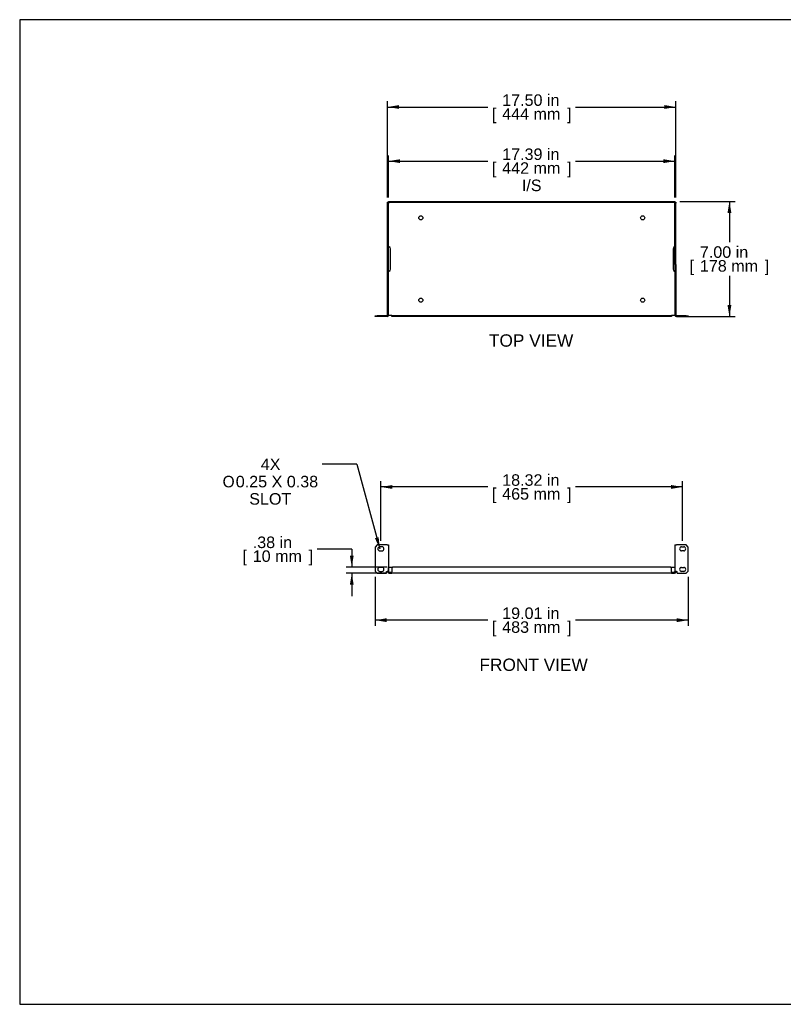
# Model space of a CAD drawing. Header units: inches. Extents: x 0 to 80, y 0 to 59.8.
# Tile 1 of 12: x 0 to 46.4, y 0 to 59.8. Entities that reach past the tile are written whole.
import ezdxf
from ezdxf.enums import TextEntityAlignment as Align

# ---------------------------------------------------------------- set-up
doc = ezdxf.new("R2010")
doc.units = ezdxf.units.IN
doc.header["$MEASUREMENT"] = 0
doc.layers.add('COM56797-1', color=7, linetype='Continuous')
doc.layers.add('Default', color=7, linetype='Continuous')
doc.styles.add('SEACAD_Arial', font='arial.ttf')
doc.styles.add('SEACAD_Solid_Edge_ISO_GDT_Symbols', font='txt')
doc.dimstyles.new('WEB', dxfattribs={"dimtxt": 0.7, "dimasz": 0.7, "dimexe": 0.35, "dimexo": 0.35, "dimgap": 0.35, "dimtad": 0, "dimtih": 1, "dimtoh": 1, "dimzin": 4, "dimdsep": 46, "dimtxsty": 'SEACAD_Arial', "dimblk1": '_SE_FILLED', "dimblk2": '_SE_FILLED', "dimsah": 1, "dimcen": 0.35, "dimadec": 0, "dimazin": 0, "dimtfac": 1, "dimtofl": 0, "dimtmove": 0, "dimatfit": 3, "dimfxl": 1, "dimtolj": 1, "dimtzin": 4, "dimarcsym": 0})

# ---------------------------------------------------------------- blocks, each defined once
blk = doc.blocks.new('SEANNOT_GROUP1')
at = {"layer": 'Default', "linetype": 'Continuous'}
blk.add_hatch(color=7, dxfattribs=at).paths.add_polyline_path([(21.564, 28.301), (21.86, 27.656), (21.789, 28.362)])
at = {"layer": 'Default', "color": 7, "linetype": 'Continuous'}
blk.add_line((20.466, 32.788), (18.366, 32.788), dxfattribs=at)
blk.add_lwpolyline([(20.466, 32.788), (21.86, 27.656)], dxfattribs=at)
for s, style, p in [('4X', 'SEACAD_Arial', (14.633, 33.138)), ('O', 'SEACAD_Solid_Edge_ISO_GDT_Symbols', (12.317, 32.088)), ('0.25 X 0.38', 'SEACAD_Arial', (13.115, 32.088)), ('SLOT', 'SEACAD_Arial', (13.933, 31.038))]:
    blk.add_text(s, height=0.7, dxfattribs=dict(at, style=style)).set_placement(p, align=Align.TOP_LEFT)
blk = doc.blocks.new('SE2')
at = {"layer": 'COM56797-1', "color": 7, "linetype": 'Continuous'}
for p, q in [((21.704, 27.89), (21.579, 27.765)), ((21.579, 27.765), (21.579, 26.297)), ((22.303, 27.89), (21.704, 27.89)), ((21.985, 27.781), (21.86, 27.781)), ((21.86, 27.531), (21.985, 27.531)), ((22.303, 27.89), (22.389, 27.89)), ((22.389, 27.89), (22.389, 26.28)), ((39.775, 27.89), (39.775, 26.28)), ((39.775, 27.89), (39.861, 27.89)), ((40.46, 27.89), (39.861, 27.89)), ((40.18, 27.781), (40.305, 27.781)), ((40.305, 27.531), (40.18, 27.531)), ((40.585, 27.765), (40.46, 27.89)), ((40.585, 26.297), (40.585, 27.765)), ((21.985, 26.531), (21.86, 26.531)), ((22.442, 26.546), (22.389, 26.493)), ((22.389, 26.272), (22.389, 26.493)), ((22.442, 26.546), (22.65, 26.546)), ((22.651, 26.547), (22.598, 26.494)), ((22.598, 26.494), (22.598, 26.258)), ((39.513, 26.547), (22.651, 26.547)), ((39.566, 26.494), (39.513, 26.547)), ((39.514, 26.546), (39.722, 26.546)), ((39.566, 26.258), (39.566, 26.494)), ((39.775, 26.493), (39.722, 26.546)), ((39.775, 26.493), (39.775, 26.272)), ((40.18, 26.531), (40.305, 26.531)), ((21.579, 26.297), (21.704, 26.172)), ((21.704, 26.172), (22.257, 26.172)), ((21.86, 26.281), (21.985, 26.281)), ((22.257, 26.172), (22.257, 26.28)), ((22.257, 26.28), (22.303, 26.28)), ((22.389, 26.28), (22.303, 26.28)), ((22.332, 26.258), (22.332, 26.28)), ((22.389, 26.258), (22.389, 26.28)), ((22.418, 26.229), (22.598, 26.229)), ((22.418, 26.172), (22.598, 26.172)), ((22.598, 26.172), (22.598, 26.258)), ((39.566, 26.172), (22.598, 26.172)), ((39.566, 26.258), (39.566, 26.172)), ((39.566, 26.229), (39.746, 26.229)), ((39.566, 26.172), (39.746, 26.172)), ((39.861, 26.28), (39.775, 26.28)), ((39.775, 26.28), (39.775, 26.258)), ((39.832, 26.28), (39.832, 26.258)), ((39.861, 26.28), (39.907, 26.28)), ((39.907, 26.172), (39.907, 26.28)), ((39.907, 26.172), (40.46, 26.172)), ((40.305, 26.281), (40.18, 26.281)), ((40.46, 26.172), (40.585, 26.297))]:
    blk.add_line(p, q, dxfattribs=at)
for centre, radius, start, end in [((21.86, 27.656), 0.125, 90, 270), ((21.985, 27.656), 0.125, 270, 90), ((40.18, 27.656), 0.125, 90, 270), ((40.305, 27.656), 0.125, 270, 90), ((21.86, 26.406), 0.125, 90, 270), ((21.985, 26.406), 0.125, 270, 90), ((40.18, 26.406), 0.125, 90, 270), ((40.305, 26.406), 0.125, 270, 90), ((22.418, 26.258), 0.086, 180, 270), ((22.379, 26.218), 0.055, 45.92731, 78.89446), ((22.418, 26.258), 0.029, 180, 270), ((39.746, 26.258), 0.086, 270, 0), ((39.746, 26.258), 0.029, 270, 0), ((39.786, 26.218), 0.055, 101.10554, 134.07269)]:
    blk.add_arc(centre, radius, start, end, dxfattribs=at)
for points, knots in [([(22.417, 26.258), (22.421, 26.255), (22.425, 26.252), (22.43, 26.247), (22.431, 26.245), (22.433, 26.241), (22.434, 26.239), (22.434, 26.236), (22.433, 26.234), (22.432, 26.232), (22.43, 26.231), (22.426, 26.229), (22.422, 26.229), (22.418, 26.229)], [0, 0, 0, 0, 0.25, 0.25, 0.375, 0.375, 0.5, 0.5, 0.625, 0.625, 0.75, 0.75, 1, 1, 1, 1]), ([(39.747, 26.229), (39.745, 26.229), (39.743, 26.229), (39.739, 26.229), (39.737, 26.23), (39.734, 26.231), (39.733, 26.232), (39.731, 26.234), (39.731, 26.236), (39.731, 26.239), (39.731, 26.241), (39.733, 26.245), (39.735, 26.247), (39.739, 26.252), (39.743, 26.255), (39.748, 26.258)], [0, 0, 0, 0, 0.125, 0.125, 0.25, 0.25, 0.375, 0.375, 0.5, 0.5, 0.625, 0.625, 0.75, 0.75, 1, 1, 1, 1])]:
    blk.add_open_spline(points, degree=3, knots=knots, dxfattribs=at)
for points in [[(22.417, 26.258), (22.422, 26.249), (22.426, 26.24), (22.429, 26.23)], [(39.736, 26.23), (39.739, 26.24), (39.742, 26.249), (39.748, 26.258)]]:
    blk.add_open_spline(points, degree=3, dxfattribs=at)
blk = doc.blocks.new('SE3')
at = {"layer": 'COM56797-1', "color": 7, "linetype": 'Continuous'}
for p, q in [((22.332, 48.697), (22.389, 48.697)), ((22.332, 48.647), (22.332, 48.697)), ((22.389, 48.647), (22.332, 48.647)), ((22.332, 44.915), (22.332, 48.647)), ((22.389, 48.697), (22.389, 48.754)), ((22.389, 48.754), (22.442, 48.754)), ((22.442, 48.697), (22.389, 48.697)), ((22.389, 48.697), (22.389, 48.647)), ((22.389, 44.915), (22.389, 48.647)), ((22.418, 48.669), (22.418, 48.668)), ((22.418, 48.669), (22.418, 48.668)), ((22.442, 48.754), (39.722, 48.754)), ((22.442, 48.754), (22.442, 48.697)), ((22.442, 48.697), (39.722, 48.697)), ((39.722, 48.697), (39.722, 48.754)), ((39.722, 48.754), (39.775, 48.754)), ((39.775, 48.697), (39.722, 48.697)), ((39.747, 48.669), (39.746, 48.668)), ((39.747, 48.669), (39.746, 48.668)), ((39.775, 48.754), (39.775, 48.697)), ((39.775, 48.697), (39.832, 48.697)), ((39.775, 48.647), (39.775, 48.697)), ((39.832, 48.647), (39.775, 48.647)), ((39.775, 44.915), (39.775, 48.647)), ((39.832, 48.697), (39.832, 48.647)), ((39.832, 44.915), (39.832, 48.647)), ((22.504, 44.629), (22.504, 45.879)), ((39.661, 45.879), (39.661, 44.629)), ((22.389, 44.915), (22.332, 44.915)), ((22.332, 41.84), (22.332, 44.915)), ((22.389, 41.84), (22.389, 44.915)), ((39.775, 44.915), (39.775, 41.84)), ((39.775, 44.915), (39.832, 44.915)), ((39.832, 44.915), (39.832, 41.84)), ((21.579, 41.754), (21.579, 41.811)), ((21.579, 41.811), (21.704, 41.811)), ((21.704, 41.754), (21.579, 41.754)), ((22.303, 41.811), (21.704, 41.811)), ((21.704, 41.811), (21.704, 41.754)), ((22.303, 41.754), (21.704, 41.754)), ((22.389, 41.84), (22.418, 41.84)), ((22.418, 41.84), (22.598, 41.84)), ((22.598, 41.84), (22.598, 41.811)), ((22.598, 41.754), (22.598, 41.811)), ((22.598, 41.811), (22.651, 41.811)), ((22.651, 41.754), (22.598, 41.754)), ((39.513, 41.811), (22.651, 41.811)), ((22.651, 41.811), (22.651, 41.754)), ((39.513, 41.754), (22.651, 41.754)), ((39.513, 41.811), (39.566, 41.811)), ((39.513, 41.754), (39.513, 41.811)), ((39.566, 41.754), (39.513, 41.754)), ((39.566, 41.84), (39.746, 41.84)), ((39.566, 41.811), (39.566, 41.84)), ((39.566, 41.811), (39.566, 41.754)), ((39.746, 41.84), (39.775, 41.84)), ((40.46, 41.811), (39.861, 41.811)), ((40.46, 41.754), (39.861, 41.754)), ((40.46, 41.811), (40.585, 41.811)), ((40.46, 41.754), (40.46, 41.811)), ((40.585, 41.754), (40.46, 41.754)), ((40.585, 41.811), (40.585, 41.754))]:
    blk.add_line(p, q, dxfattribs=at)
for centre in [(24.348, 47.754), (37.816, 47.754), (24.348, 42.754), (37.816, 42.754)]:
    blk.add_circle(centre, 0.125, dxfattribs=at)
for centre, radius, start, end in [((22.379, 45.879), 0.125, 0, 71.57147), ((39.786, 45.879), 0.125, 108.42853, 180), ((22.379, 44.629), 0.125, 288.42853, 0), ((39.786, 44.629), 0.125, 180, 251.57147), ((22.303, 41.84), 0.029, 270, 0), ((22.303, 41.84), 0.086, 270, 0), ((39.861, 41.84), 0.086, 180, 270), ((39.861, 41.84), 0.029, 180, 270)]:
    blk.add_arc(centre, radius, start, end, dxfattribs=at)
for points, knots in [([(22.418, 48.669), (22.417, 48.667), (22.415, 48.665), (22.412, 48.661), (22.411, 48.659), (22.407, 48.656), (22.405, 48.655), (22.401, 48.653), (22.399, 48.653), (22.396, 48.653), (22.394, 48.654), (22.392, 48.655), (22.391, 48.657), (22.39, 48.661), (22.389, 48.665), (22.389, 48.67)], [0, 0, 0, 0, 0.125, 0.125, 0.25, 0.25, 0.375, 0.375, 0.5, 0.5, 0.625, 0.625, 0.75, 0.75, 1, 1, 1, 1]), ([(22.418, 48.669), (22.412, 48.666), (22.407, 48.664), (22.398, 48.66), (22.394, 48.659), (22.391, 48.658)], [0, 0, 0, 0, 0.125, 0.125, 0.2106801, 0.2106801, 0.2106801, 0.2106801]), ([(22.417, 48.697), (22.421, 48.697), (22.425, 48.697), (22.43, 48.695), (22.431, 48.695), (22.433, 48.692), (22.434, 48.691), (22.434, 48.688), (22.433, 48.686), (22.432, 48.682), (22.43, 48.68), (22.426, 48.674), (22.422, 48.671), (22.418, 48.669)], [0, 0, 0, 0, 0.25, 0.25, 0.375, 0.375, 0.5, 0.5, 0.625, 0.625, 0.75, 0.75, 1, 1, 1, 1]), ([(39.747, 48.669), (39.745, 48.67), (39.743, 48.671), (39.739, 48.674), (39.737, 48.676), (39.734, 48.68), (39.733, 48.682), (39.731, 48.686), (39.731, 48.688), (39.731, 48.691), (39.731, 48.692), (39.733, 48.695), (39.735, 48.695), (39.739, 48.697), (39.743, 48.697), (39.748, 48.697)], [0, 0, 0, 0, 0.125, 0.125, 0.25, 0.25, 0.375, 0.375, 0.5, 0.5, 0.625, 0.625, 0.75, 0.75, 1, 1, 1, 1]), ([(39.747, 48.669), (39.744, 48.674), (39.742, 48.68), (39.738, 48.689), (39.737, 48.692), (39.736, 48.696)], [0, 0, 0, 0, 0.125, 0.125, 0.2106801, 0.2106801, 0.2106801, 0.2106801]), ([(39.775, 48.67), (39.775, 48.665), (39.775, 48.661), (39.773, 48.657), (39.773, 48.655), (39.77, 48.654), (39.769, 48.653), (39.766, 48.653), (39.764, 48.653), (39.76, 48.655), (39.758, 48.656), (39.752, 48.661), (39.749, 48.665), (39.747, 48.669)], [0, 0, 0, 0, 0.25, 0.25, 0.375, 0.375, 0.5, 0.5, 0.625, 0.625, 0.75, 0.75, 1, 1, 1, 1]), ([(22.389, 45.998), (22.389, 45.999), (22.389, 46), (22.39, 46.001), (22.391, 46.002), (22.392, 46.003), (22.394, 46.004), (22.396, 46.004), (22.398, 46.004), (22.402, 46.004), (22.407, 46.003), (22.413, 46.001), (22.416, 45.999), (22.418, 45.998)], [0, 0, 0, 0, 0.074995, 0.148427, 0.220509, 0.291478, 0.361592, 0.431126, 0.500367, 0.621514, 0.744222, 0.869957, 1, 1, 1, 1]), ([(39.746, 45.998), (39.747, 45.999), (39.749, 46), (39.753, 46.001), (39.756, 46.002), (39.759, 46.003), (39.762, 46.004), (39.764, 46.004), (39.768, 46.004), (39.771, 46.004), (39.773, 46.003), (39.775, 46.001), (39.775, 45.999), (39.775, 45.998)], [0, 0, 0, 0, 0.074995, 0.148427, 0.220509, 0.291478, 0.361592, 0.431126, 0.500367, 0.621514, 0.744222, 0.869957, 1, 1, 1, 1]), ([(22.418, 44.511), (22.417, 44.51), (22.415, 44.509), (22.412, 44.508), (22.409, 44.506), (22.406, 44.506), (22.403, 44.505), (22.4, 44.504), (22.397, 44.504), (22.394, 44.505), (22.391, 44.506), (22.39, 44.508), (22.389, 44.51), (22.389, 44.511)], [0, 0, 0, 0, 0.074995, 0.148427, 0.220509, 0.291478, 0.361592, 0.431126, 0.500367, 0.621514, 0.744222, 0.869957, 1, 1, 1, 1]), ([(39.775, 44.511), (39.775, 44.51), (39.775, 44.509), (39.775, 44.508), (39.774, 44.506), (39.773, 44.506), (39.771, 44.505), (39.769, 44.504), (39.766, 44.504), (39.762, 44.505), (39.757, 44.506), (39.752, 44.508), (39.748, 44.51), (39.746, 44.511)], [0, 0, 0, 0, 0.074995, 0.148427, 0.220509, 0.291478, 0.361592, 0.431126, 0.500367, 0.621514, 0.744222, 0.869957, 1, 1, 1, 1])]:
    blk.add_open_spline(points, degree=3, knots=knots, dxfattribs=at)
for points in [[(22.429, 48.696), (22.426, 48.687), (22.423, 48.678), (22.418, 48.669)], [(39.774, 48.658), (39.765, 48.661), (39.756, 48.664), (39.747, 48.669)], [(22.39, 46.002), (22.399, 46.001), (22.409, 46), (22.418, 45.998)], [(39.746, 45.998), (39.756, 46), (39.765, 46.001), (39.774, 46.002)], [(22.418, 44.511), (22.409, 44.509), (22.4, 44.508), (22.391, 44.507)], [(39.775, 44.506), (39.766, 44.508), (39.756, 44.509), (39.746, 44.511)]]:
    blk.add_open_spline(points, degree=3, dxfattribs=at)
blk = doc.blocks.new('DMBLK133')
at = {"layer": 'Default', "linetype": 'Continuous', "transparency": 16777216}
for points in [[(43.199, 48.054), (43.083, 48.754), (42.966, 48.054)], [(43.199, 42.454), (42.966, 42.454), (43.083, 41.754)]]:
    blk.add_hatch(color=7, dxfattribs=at).paths.add_polyline_path(points)
at = {"layer": 'Default', "color": 7, "linetype": 'Continuous', "transparency": 16777216}
for p, q in [((40.072, 48.754), (43.433, 48.754)), ((43.083, 48.754), (43.083, 46.269)), ((43.083, 44.239), (43.083, 41.754)), ((39.863, 41.754), (43.433, 41.754))]:
    blk.add_line(p, q, dxfattribs=at)
at = {"layer": 'Default', "color": 7, "linetype": 'Continuous', "transparency": 16777216, "style": 'SEACAD_Arial'}
for s, p in [('7.00 in', (41.287, 46.024)), ('[', (40.663, 45.184)), ('178 mm', (41.287, 45.184)), (']', (45.228, 45.184))]:
    blk.add_text(s, height=0.7, dxfattribs=at).set_placement(p, align=Align.TOP_LEFT)
blk = doc.blocks.new('_SE_FILLED')
at = {"color": 0}
blk.add_line((0, 0), (-1, 0), dxfattribs=at)
blk.add_solid([(0, 0), (-1, -0.1665), (-1, 0.1665), (0, 0)], dxfattribs=at)
blk = doc.blocks.new('DMBLK134')
at = {"layer": 'Default', "linetype": 'Continuous', "transparency": 16777216}
for points in [[(23.032, 54.598), (22.332, 54.481), (23.032, 54.365)], [(39.132, 54.598), (39.132, 54.365), (39.832, 54.481)]]:
    blk.add_hatch(color=7, dxfattribs=at).paths.add_polyline_path(points)
at = {"layer": 'Default', "color": 7, "linetype": 'Continuous', "transparency": 16777216}
for p, q in [((22.332, 48.997), (22.332, 54.831)), ((22.332, 54.481), (28.418, 54.481)), ((33.747, 54.481), (39.832, 54.481)), ((39.832, 48.997), (39.832, 54.831))]:
    blk.add_line(p, q, dxfattribs=at)
at = {"layer": 'Default', "color": 7, "linetype": 'Continuous', "transparency": 16777216, "style": 'SEACAD_Arial'}
for s, p in [('17.50 in', (29.287, 55.251)), ('[', (28.663, 54.411)), ('444 mm', (29.287, 54.411)), (']', (33.228, 54.411))]:
    blk.add_text(s, height=0.7, dxfattribs=at).set_placement(p, align=Align.TOP_LEFT)
blk = doc.blocks.new('DMBLK135')
at = {"layer": 'Default', "linetype": 'Continuous', "transparency": 16777216}
for points in [[(23.089, 51.31), (22.389, 51.194), (23.089, 51.077)], [(39.075, 51.31), (39.075, 51.077), (39.775, 51.194)]]:
    blk.add_hatch(color=7, dxfattribs=at).paths.add_polyline_path(points)
at = {"layer": 'Default', "color": 7, "linetype": 'Continuous', "transparency": 16777216}
for p, q in [((22.389, 48.997), (22.389, 51.544)), ((39.775, 48.997), (39.775, 51.544)), ((22.389, 51.194), (28.418, 51.194)), ((33.747, 51.194), (39.775, 51.194))]:
    blk.add_line(p, q, dxfattribs=at)
at = {"layer": 'Default', "color": 7, "linetype": 'Continuous', "transparency": 16777216, "style": 'SEACAD_Arial'}
for s, p in [('17.39 in', (29.287, 51.964)), ('[', (28.663, 51.124)), ('442 mm', (29.287, 51.124)), (']', (33.228, 51.124)), ('I/S', (30.481, 50.074))]:
    blk.add_text(s, height=0.7, dxfattribs=at).set_placement(p, align=Align.TOP_LEFT)
blk = doc.blocks.new('DMBLK136')
at = {"layer": 'Default', "linetype": 'Continuous', "transparency": 16777216}
for points in [[(22.279, 23.207), (22.279, 23.441), (21.579, 23.324)], [(39.885, 23.207), (40.585, 23.324), (39.885, 23.441)]]:
    blk.add_hatch(color=7, dxfattribs=at).paths.add_polyline_path(points)
at = {"layer": 'Default', "color": 7, "linetype": 'Continuous', "transparency": 16777216}
for p, q in [((21.579, 25.947), (21.579, 22.974)), ((40.585, 25.947), (40.585, 22.974)), ((28.418, 23.324), (21.579, 23.324)), ((40.585, 23.324), (33.747, 23.324))]:
    blk.add_line(p, q, dxfattribs=at)
at = {"layer": 'Default', "color": 7, "linetype": 'Continuous', "transparency": 16777216, "style": 'SEACAD_Arial'}
for s, p in [('19.01 in', (29.287, 24.094)), ('[', (28.663, 23.254)), ('483 mm', (29.287, 23.254)), (']', (33.228, 23.254))]:
    blk.add_text(s, height=0.7, dxfattribs=at).set_placement(p, align=Align.TOP_LEFT)
blk = doc.blocks.new('DMBLK137')
at = {"layer": 'Default', "linetype": 'Continuous', "transparency": 16777216}
for points in [[(22.622, 31.529), (21.922, 31.412), (22.622, 31.296)], [(39.542, 31.529), (39.542, 31.296), (40.242, 31.412)]]:
    blk.add_hatch(color=7, dxfattribs=at).paths.add_polyline_path(points)
at = {"layer": 'Default', "color": 7, "linetype": 'Continuous', "transparency": 16777216}
for p, q in [((21.922, 28.131), (21.922, 31.762)), ((40.242, 28.131), (40.242, 31.762)), ((28.418, 31.412), (21.922, 31.412)), ((40.242, 31.412), (33.747, 31.412))]:
    blk.add_line(p, q, dxfattribs=at)
at = {"layer": 'Default', "color": 7, "linetype": 'Continuous', "transparency": 16777216, "style": 'SEACAD_Arial'}
for s, p in [('18.32 in', (29.287, 32.182)), ('[', (28.663, 31.342)), ('465 mm', (29.287, 31.342)), (']', (33.228, 31.342))]:
    blk.add_text(s, height=0.7, dxfattribs=at).set_placement(p, align=Align.TOP_LEFT)
blk = doc.blocks.new('DMBLK138')
at = {"layer": 'Default', "linetype": 'Continuous', "transparency": 16777216}
for points in [[(20.041, 27.247), (20.158, 26.547), (20.274, 27.247)], [(20.041, 25.472), (20.274, 25.472), (20.158, 26.172)]]:
    blk.add_hatch(color=7, dxfattribs=at).paths.add_polyline_path(points)
at = {"layer": 'Default', "color": 7, "linetype": 'Continuous', "transparency": 16777216}
for p, q in [((20.158, 27.631), (18.058, 27.631)), ((20.158, 27.631), (20.158, 26.547)), ((22.301, 26.547), (19.808, 26.547)), ((22.248, 26.172), (19.808, 26.172)), ((20.158, 26.172), (20.158, 24.772))]:
    blk.add_line(p, q, dxfattribs=at)
at = {"layer": 'Default', "color": 7, "linetype": 'Continuous', "transparency": 16777216, "style": 'SEACAD_Arial'}
for s, p in [('.38 in', (14.145, 28.401)), ('[', (13.521, 27.561)), ('10 mm', (14.145, 27.561)), (']', (17.539, 27.561))]:
    blk.add_text(s, height=0.7, dxfattribs=at).set_placement(p, align=Align.TOP_LEFT)

msp = doc.modelspace()

# ---------------------------------------------------------------- linework, layer by layer
at = {"layer": 'Default', "color": 7, "linetype": 'Continuous'}
for p, q in [((80, 59.783), (0, 59.783)), ((0, 59.783), (0, 0)), ((0, 0), (80, 0))]:
    msp.add_line(p, q, dxfattribs=at)

# ---------------------------------------------------------------- block references
at = {"layer": 'Default'}
for name in ['SE3', 'SEANNOT_GROUP1', 'SE2']:
    msp.add_blockref(name, (0, 0), dxfattribs=at)

# ---------------------------------------------------------------- texts
at = {"layer": 'Default', "color": 7, "linetype": 'Continuous', "style": 'SEACAD_Arial'}
for s, p in [('TOP VIEW', (28.482, 40.679)), ('FRONT VIEW', (27.908, 20.991))]:
    msp.add_text(s, height=0.75, dxfattribs=at).set_placement(p, align=Align.TOP_LEFT)

# ---------------------------------------------------------------- dimensions: what is measured, and where the dimension line sits
at = {"layer": 'Default', "color": 7, "linetype": 'Continuous'}
for base, p1, p2, picture, middle in [((39.832, 54.481), (22.332, 48.647), (39.832, 44.915), 'DMBLK134', (31.082, 54.481)), ((21.922, 31.412), (40.242, 27.781), (21.922, 27.781), 'DMBLK137', (31.082, 31.412)), ((21.579, 23.324), (40.585, 26.297), (21.579, 26.297), 'DMBLK136', (31.082, 23.324))]:
    dim = msp.add_linear_dim(base=base, p1=p1, p2=p2, text='\\A1;<>', dimstyle='WEB', override={"dimpost": '\\X'}, dxfattribs=at)
    dim.commit()
    dim.dimension.update_dxf_attribs({"geometry": picture, "text_midpoint": middle, "dimtype": 160})
for base, p1, p2, angle, text, picture, middle, dimtype in [((22.389, 51.194), (22.389, 48.647), (39.775, 48.647), 0, '\\A1;<>\\PI/S', 'DMBLK135', (31.082, 51.194), 161), ((43.083, 41.754), (39.722, 48.754), (39.513, 41.754), 90, '\\A1;<>', 'DMBLK133', (43.083, 45.254), 160), ((20.157694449, 26.171604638), (22.651331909, 26.546604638), (22.598331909, 26.171604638), 90, '\\A1;<>', 'DMBLK138', (18.057694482, 27.631017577), 160)]:
    dim = msp.add_linear_dim(base=base, p1=p1, p2=p2, angle=angle, text=text, dimstyle='WEB', override={"dimpost": '\\X'}, dxfattribs=at)
    dim.commit()
    dim.dimension.update_dxf_attribs({"geometry": picture, "text_midpoint": middle, "dimtype": dimtype})

doc.saveas('drawing.dxf')
